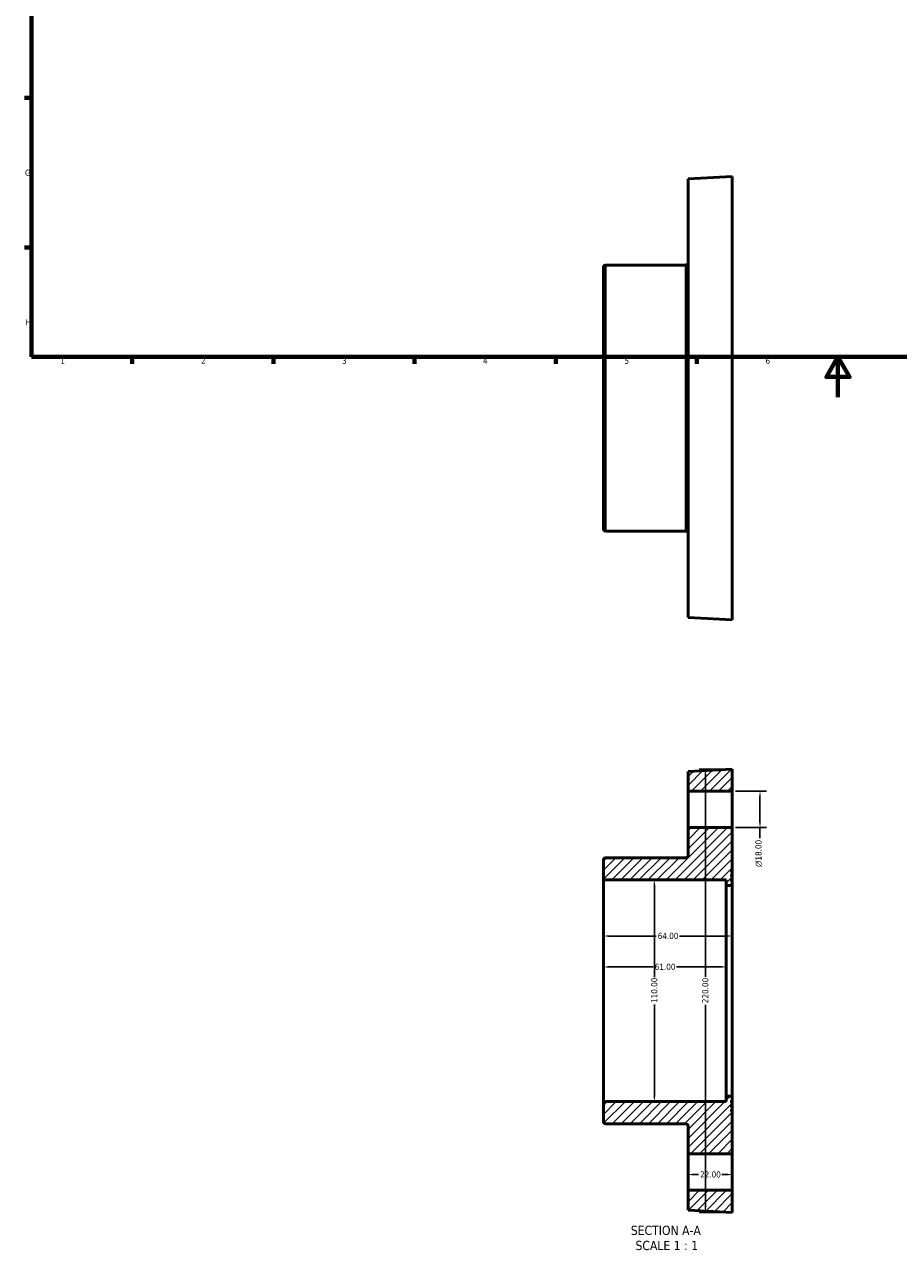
# Model space of a CAD drawing. Header units: millimetres. Extents: x -59 to 901, y -422 to 792.
# Tile 1 of 5: x 17 to 451, y -422 to 185. Entities that reach past the tile are written whole.
import ezdxf

# ---------------------------------------------------------------- set-up
doc = ezdxf.new("R2010")
doc.units = ezdxf.units.MM
for name, color, linetype, lineweight in [('Border (ANSI)', 7, 'Continuous', 70), ('Dimension (ANSI)', 7, 'Continuous', 25), ('Hatch (ANSI)', 7, 'Continuous', 18), ('Symbol (ANSI)', 7, 'Continuous', 25), ('Visible (ANSI)', 7, 'Continuous', 50), ('Visible Narrow (ANSI)', 7, 'Continuous', 35)]:
    doc.layers.add(name, color=color, linetype=linetype, lineweight=lineweight)
doc.styles.add('Label Text (ANSI)', font='tahoma.ttf')
doc.styles.add('Note Text (ANSI)', font='tahoma.ttf')
doc.dimstyles.new('Default - mm (ANSI)', dxfattribs={"dimtxt": 3.048, "dimasz": 2.5, "dimexe": 3.175, "dimexo": 1.6002, "dimgap": 0.8, "dimtad": 0, "dimtoh": 1, "dimrnd": 1e-08, "dimzin": 4, "dimdsep": 46, "dimtxsty": 'Note Text (ANSI)', "dimcen": 0.09, "dimdle": 10, "dimclrd": 256, "dimclre": 256, "dimclrt": 256, "dimadec": 1, "dimazin": 1, "dimtfac": 1, "dimtofl": 0, "dimtmove": 0, "dimatfit": 3, "dimfxl": 1, "dimtolj": 1, "dimtzin": 4, "dimlwd": -1, "dimlwe": -1, "dimarcsym": 0})

# ---------------------------------------------------------------- blocks, each defined once
blk = doc.blocks.new('Borders Default Border')
at = {"layer": 'Border (ANSI)'}
for p, q in [((20, 148.5), (16.55, 148.5)), ((20, 74.25), (16.55, 74.25)), ((70.08, 20), (70.08, 16.55)), ((140.17, 20), (140.17, 16.55)), ((210.25, 20), (210.25, 16.55)), ((280.33, 20), (280.33, 16.55)), ((350.42, 20), (350.42, 16.55))]:
    blk.add_line(p, q, dxfattribs=at)
at = {"layer": 'Border (ANSI)', "flags": 128}
for points in [[(20, 20), (20, 574), (821, 574), (821, 20), (20, 20)], [(420.5, 0), (420.5, 20), (414.73, 10), (426.27, 10), (420.5, 20)]]:
    blk.add_lwpolyline(points, dxfattribs=at)
at = {"layer": 'Border (ANSI)', "char_height": 3.05, "attachment_point": 7, "style": 'Note Text (ANSI)'}
for s, insert in [('G', (16.81, 109.79)), ('H', (16.97, 35.6)), ('1', (34.35, 16.55)), ('2', (104.2, 16.55)), ('3', (174.26, 16.49)), ('4', (244.23, 16.55)), ('5', (314.48, 16.49)), ('6', (384.49, 16.49))]:
    blk.add_mtext(s, dxfattribs=dict(at, insert=insert))
blk = doc.blocks.new('*D7')
at = {"layer": 'Defpoints', "color": 0, "transparency": 16777216}
for p in [(329.32, -239.63), (329.32, -349.63), (329.32, -349.63)]:
    blk.add_point(p, dxfattribs=at)
at = {"layer": 'Dimension (ANSI)', "transparency": 16777216}
for p, q in [((329.32, -242.13), (329.32, -287.79)), ((329.32, -347.13), (329.32, -301.47))]:
    blk.add_line(p, q, dxfattribs=at)
for points in [[(328.9, -242.13), (329.74, -242.13), (329.32, -239.63)], [(328.9, -347.13), (329.74, -347.13), (329.32, -349.63)]]:
    blk.add_solid(points, dxfattribs=at)
at = {"layer": 'Dimension (ANSI)', "transparency": 16777216, "insert": (327.73, -300.67), "char_height": 3.048, "attachment_point": 1, "rotation": 90, "style": 'Note Text (ANSI)'}
blk.add_mtext('\\A1;110.00', dxfattribs=at)
blk = doc.blocks.new('*D8')
at = {"layer": 'Defpoints', "color": 0, "transparency": 16777216}
for p in [(368.03, -195.63), (381.77, -195.63), (368.03, -213.63)]:
    blk.add_point(p, dxfattribs=at)
at = {"layer": 'Dimension (ANSI)', "transparency": 16777216}
for p, q in [((369.63, -195.63), (384.94, -195.63)), ((381.77, -198.13), (381.77, -211.13)), ((369.63, -213.63), (384.94, -213.63)), ((381.77, -213.63), (381.77, -218.83))]:
    blk.add_line(p, q, dxfattribs=at)
for points in [[(381.35, -198.13), (382.18, -198.13), (381.77, -195.63)], [(381.35, -211.13), (382.18, -211.13), (381.77, -213.63)]]:
    blk.add_solid(points, dxfattribs=at)
at = {"layer": 'Dimension (ANSI)', "transparency": 16777216, "insert": (379.47, -233.17), "char_height": 3.048, "attachment_point": 1, "rotation": 90, "style": 'Note Text (ANSI)'}
blk.add_mtext('\\A1;\\fAIGDT|b0|i0;\\H3.0480;\\ln\\fTahoma|b0|i0;\\H3.0480;18.00', dxfattribs=at)
blk = doc.blocks.new('*D9')
at = {"layer": 'Defpoints', "color": 0, "transparency": 16777216}
for p in [(346.03, -384.63), (368.03, -384.63), (368.03, -385.82)]:
    blk.add_point(p, dxfattribs=at)
at = {"layer": 'Dimension (ANSI)', "transparency": 16777216}
for p, q in [((348.53, -385.82), (351.22, -385.82)), ((365.53, -385.82), (362.85, -385.82))]:
    blk.add_line(p, q, dxfattribs=at)
for points in [[(348.53, -385.41), (348.53, -386.24), (346.03, -385.82)], [(365.53, -385.41), (365.53, -386.24), (368.03, -385.82)]]:
    blk.add_solid(points, dxfattribs=at)
at = {"layer": 'Dimension (ANSI)', "transparency": 16777216, "insert": (352.02, -384.24), "char_height": 3.048, "attachment_point": 1, "style": 'Note Text (ANSI)'}
blk.add_mtext('\\A1;22.00', dxfattribs=at)
blk = doc.blocks.new('*D10')
at = {"layer": 'Defpoints', "color": 0, "transparency": 16777216}
for p in [(304.03, -282.78), (304.03, -294.63), (365.03, -294.63)]:
    blk.add_point(p, dxfattribs=at)
at = {"layer": 'Dimension (ANSI)', "transparency": 16777216}
for p, q in [((306.53, -282.78), (328.69, -282.78)), ((362.53, -282.78), (340.37, -282.78))]:
    blk.add_line(p, q, dxfattribs=at)
for points in [[(306.53, -282.36), (306.53, -283.19), (304.03, -282.78)], [(362.53, -282.36), (362.53, -283.19), (365.03, -282.78)]]:
    blk.add_solid(points, dxfattribs=at)
at = {"layer": 'Dimension (ANSI)', "transparency": 16777216, "insert": (329.49, -281.19), "char_height": 3.048, "attachment_point": 1, "style": 'Note Text (ANSI)'}
blk.add_mtext('\\A1;61.00', dxfattribs=at)
blk = doc.blocks.new('*D11')
at = {"layer": 'Defpoints', "color": 0, "transparency": 16777216}
for p in [(368.03, -184.63), (354.66, -404.63), (368.03, -404.63)]:
    blk.add_point(p, dxfattribs=at)
at = {"layer": 'Dimension (ANSI)', "transparency": 16777216}
for p, q in [((366.43, -184.63), (351.49, -184.63)), ((354.66, -187.13), (354.66, -287.67)), ((354.66, -402.13), (354.66, -301.59)), ((366.43, -404.63), (351.49, -404.63))]:
    blk.add_line(p, q, dxfattribs=at)
for points in [[(354.25, -187.13), (355.08, -187.13), (354.66, -184.63)], [(354.25, -402.13), (355.08, -402.13), (354.66, -404.63)]]:
    blk.add_solid(points, dxfattribs=at)
at = {"layer": 'Dimension (ANSI)', "transparency": 16777216, "insert": (353.07, -300.79), "char_height": 3.048, "attachment_point": 1, "rotation": 90, "style": 'Note Text (ANSI)'}
blk.add_mtext('\\A1;220.00', dxfattribs=at)
blk = doc.blocks.new('*D17')
at = {"layer": 'Defpoints', "color": 0, "transparency": 16777216}
for p in [(304.03, -267.44), (304.03, -294.63), (368.03, -294.63)]:
    blk.add_point(p, dxfattribs=at)
at = {"layer": 'Dimension (ANSI)', "transparency": 16777216}
for p, q in [((306.53, -267.44), (330.19, -267.44)), ((365.53, -267.44), (341.87, -267.44))]:
    blk.add_line(p, q, dxfattribs=at)
for points in [[(306.53, -267.03), (306.53, -267.86), (304.03, -267.44)], [(365.53, -267.03), (365.53, -267.86), (368.03, -267.44)]]:
    blk.add_solid(points, dxfattribs=at)
at = {"layer": 'Dimension (ANSI)', "transparency": 16777216, "insert": (330.99, -265.86), "char_height": 3.048, "attachment_point": 1, "style": 'Note Text (ANSI)'}
blk.add_mtext('\\A1;64.00', dxfattribs=at)

msp = doc.modelspace()

# ---------------------------------------------------------------- hatches: boundary and pattern name
at = {"layer": 'Hatch (ANSI)'}
h = msp.add_hatch(dxfattribs=at)
h.set_pattern_fill('ANSI31', color=256, scale=25.4, style=0)
h.set_pattern_definition([(45, (0, 0), (-2.245064, 2.245064), [])])
edge = h.paths.add_edge_path()
edge.add_ellipse((305.1312, -238.5259), major_axis=(-1.1, 0), ratio=1, start_angle=0, end_angle=90)
edge.add_line((305.1312, -239.6259), (365.0312, -239.6259))
edge.add_line((365.0312, -239.6259), (365.0312, -242.3759))
edge.add_line((365.0312, -242.3759), (366.9312, -242.3759))
edge.add_ellipse((366.9312, -241.2759), major_axis=(0, -1.1), ratio=1, start_angle=0, end_angle=90)
edge.add_line((368.0312, -241.2759), (368.0312, -240.1759))
edge.add_line((368.0312, -240.1759), (367.5912, -240.1759))
edge.add_line((367.5912, -240.1759), (367.5912, -239.0759))
edge.add_line((367.5912, -239.0759), (368.0312, -239.0759))
edge.add_line((368.0312, -239.0759), (368.0312, -237.9759))
edge.add_line((368.0312, -237.9759), (367.5912, -237.9759))
edge.add_line((367.5912, -237.9759), (367.5912, -236.8759))
edge.add_line((367.5912, -236.8759), (368.0312, -236.8759))
edge.add_line((368.0312, -236.8759), (368.0312, -235.7759))
edge.add_line((368.0312, -235.7759), (367.5912, -235.7759))
edge.add_line((367.5912, -235.7759), (367.5912, -234.6759))
edge.add_line((367.5912, -234.6759), (368.0312, -234.6759))
edge.add_line((368.0312, -234.6759), (368.0312, -213.6259))
edge.add_line((368.0312, -213.6259), (346.0312, -213.6259))
edge.add_line((346.0312, -213.6259), (346.0312, -227.5259))
edge.add_ellipse((344.9312, -227.5259), major_axis=(1.1, 0), ratio=1, start_angle=270, end_angle=360, ccw=False)
edge.add_line((344.9312, -228.6259), (305.1312, -228.6259))
edge.add_ellipse((305.1312, -229.7259), major_axis=(0, 1.1), ratio=1, start_angle=0, end_angle=90)
edge.add_line((304.0312, -229.7259), (304.0312, -238.5259))
edge = h.paths.add_edge_path()
edge.add_ellipse((305.1312, -350.7259), major_axis=(0, 1.1), ratio=1, start_angle=0, end_angle=90)
edge.add_line((304.0312, -350.7259), (304.0312, -359.5259))
edge.add_ellipse((305.1312, -359.5259), major_axis=(-1.1, 0), ratio=1, start_angle=0, end_angle=90)
edge.add_line((305.1312, -360.6259), (344.9312, -360.6259))
edge.add_ellipse((344.9312, -361.7259), major_axis=(0, 1.1), ratio=1, start_angle=270, end_angle=360, ccw=False)
edge.add_line((346.0312, -361.7259), (346.0312, -375.6259))
edge.add_line((346.0312, -375.6259), (368.0312, -375.6259))
edge.add_line((368.0312, -375.6259), (368.0312, -354.5759))
edge.add_line((368.0312, -354.5759), (367.5912, -354.5759))
edge.add_line((367.5912, -354.5759), (367.5912, -353.4759))
edge.add_line((367.5912, -353.4759), (368.0312, -353.4759))
edge.add_line((368.0312, -353.4759), (368.0312, -352.3759))
edge.add_line((368.0312, -352.3759), (367.5912, -352.3759))
edge.add_line((367.5912, -352.3759), (367.5912, -351.2759))
edge.add_line((367.5912, -351.2759), (368.0312, -351.2759))
edge.add_line((368.0312, -351.2759), (368.0312, -350.1759))
edge.add_line((368.0312, -350.1759), (367.5912, -350.1759))
edge.add_line((367.5912, -350.1759), (367.5912, -349.0759))
edge.add_line((367.5912, -349.0759), (368.0312, -349.0759))
edge.add_line((368.0312, -349.0759), (368.0312, -347.9759))
edge.add_ellipse((366.9312, -347.9759), major_axis=(1.1, 0), ratio=1, start_angle=0, end_angle=90)
edge.add_line((366.9312, -346.8759), (365.0312, -346.8759))
edge.add_line((365.0312, -346.8759), (365.0312, -349.6259))
edge.add_line((365.0312, -349.6259), (305.1312, -349.6259))
h.paths.add_polyline_path([(346.0312, -185.7259), (346.0312, -195.6259), (368.0312, -195.6259), (368.0312, -184.6259)])
h.paths.add_polyline_path([(346.0312, -393.6259), (346.0312, -403.5259), (368.0312, -404.6259), (368.0312, -393.6259)])

# ---------------------------------------------------------------- linework, layer by layer
at = {"layer": 'Visible (ANSI)'}
for p, q in [((346.0312, 108.4288), (368.0312, 109.5288)), ((368.0312, 109.5288), (368.0312, -110.4712)), ((346.0312, 108.4288), (346.0312, -109.3712)), ((304.0312, -65.3712), (304.0312, 64.4288)), ((344.9312, 65.5288), (305.1312, 65.5288)), ((344.9312, -66.4712), (305.1312, -66.4712)), ((346.0312, -109.3712), (368.0312, -110.4712)), ((368.0312, -184.6259), (346.0312, -185.7259)), ((346.0312, -185.7259), (346.0312, -195.6259)), ((368.0312, -195.6259), (368.0312, -184.6259)), ((346.0312, -195.6259), (368.0312, -195.6259)), ((346.0312, -213.6259), (346.0312, -195.6259)), ((368.0312, -195.6259), (368.0312, -213.6259)), ((368.0312, -213.6259), (346.0312, -213.6259)), ((346.0312, -213.6259), (346.0312, -227.5259)), ((368.0312, -234.6759), (368.0312, -213.6259)), ((304.0312, -229.7259), (304.0312, -238.5259)), ((344.9312, -228.6259), (305.1312, -228.6259)), ((367.5912, -235.7759), (367.5912, -234.6759)), ((367.5912, -234.6759), (368.0312, -234.6759)), ((368.0312, -235.7759), (367.5912, -235.7759)), ((368.0312, -234.6759), (368.0312, -235.7759)), ((368.0312, -236.8759), (368.0312, -235.7759)), ((304.0312, -238.5259), (304.0312, -350.7259)), ((305.1312, -239.6259), (365.0312, -239.6259)), ((365.0312, -239.6259), (365.0312, -242.3759)), ((365.0312, -242.3759), (366.9312, -242.3759)), ((365.0312, -242.3759), (365.0312, -346.8759)), ((367.5912, -237.9759), (367.5912, -236.8759)), ((367.5912, -236.8759), (368.0312, -236.8759)), ((368.0312, -237.9759), (367.5912, -237.9759)), ((367.5912, -240.1759), (367.5912, -239.0759)), ((367.5912, -239.0759), (368.0312, -239.0759)), ((368.0312, -240.1759), (367.5912, -240.1759)), ((368.0312, -236.8759), (368.0312, -237.9759)), ((368.0312, -239.0759), (368.0312, -237.9759)), ((368.0312, -239.0759), (368.0312, -240.1759)), ((368.0312, -241.2759), (368.0312, -240.1759)), ((368.0312, -347.9759), (368.0312, -241.2759)), ((304.0312, -350.7259), (304.0312, -359.5259)), ((365.0312, -349.6259), (305.1312, -349.6259)), ((366.9312, -346.8759), (365.0312, -346.8759)), ((365.0312, -346.8759), (365.0312, -349.6259)), ((367.5912, -350.1759), (367.5912, -349.0759)), ((367.5912, -349.0759), (368.0312, -349.0759)), ((368.0312, -350.1759), (367.5912, -350.1759)), ((367.5912, -352.3759), (367.5912, -351.2759)), ((367.5912, -351.2759), (368.0312, -351.2759)), ((368.0312, -349.0759), (368.0312, -347.9759)), ((368.0312, -349.0759), (368.0312, -350.1759)), ((368.0312, -351.2759), (368.0312, -350.1759)), ((368.0312, -351.2759), (368.0312, -352.3759)), ((368.0312, -352.3759), (367.5912, -352.3759)), ((367.5912, -354.5759), (367.5912, -353.4759)), ((367.5912, -353.4759), (368.0312, -353.4759)), ((368.0312, -354.5759), (367.5912, -354.5759)), ((368.0312, -353.4759), (368.0312, -352.3759)), ((368.0312, -353.4759), (368.0312, -354.5759)), ((368.0312, -375.6259), (368.0312, -354.5759)), ((305.1312, -360.6259), (344.9312, -360.6259)), ((346.0312, -361.7259), (346.0312, -375.6259)), ((346.0312, -375.6259), (368.0312, -375.6259)), ((346.0312, -393.6259), (346.0312, -375.6259)), ((368.0312, -375.6259), (368.0312, -393.6259)), ((346.0312, -393.6259), (346.0312, -403.5259)), ((368.0312, -393.6259), (346.0312, -393.6259)), ((368.0312, -404.6259), (368.0312, -393.6259)), ((346.0312, -403.5259), (368.0312, -404.6259))]:
    msp.add_line(p, q, dxfattribs=at)
for centre, start, end in [((305.1312, 64.4288), 90, 180), ((344.9312, 66.6288), 270, 0), ((305.1312, -65.3712), 180, 270), ((344.9312, -67.5712), 0, 90), ((305.1312, -229.7259), 90, 180), ((344.9312, -227.5259), 270, 0), ((305.1312, -238.5259), 180, 270), ((366.9312, -241.2759), 270, 0), ((305.1312, -350.7259), 90, 180), ((366.9312, -347.9759), 0, 90), ((305.1312, -359.5259), 180, 270), ((344.9312, -361.7259), 0, 90)]:
    msp.add_arc(centre, 1.1, start, end, dxfattribs=at)
at = {"layer": 'Visible Narrow (ANSI)'}
for p, q in [((305.1312, 64.7162), (305.1312, -65.6586)), ((344.9312, -65.6586), (344.9312, 64.7162))]:
    msp.add_line(p, q, dxfattribs=at)

# ---------------------------------------------------------------- block references
msp.add_blockref('Borders Default Border', (0, 0))

# ---------------------------------------------------------------- texts
at = {"layer": 'Symbol (ANSI)', "char_height": 4.572, "attachment_point": 7, "style": 'Label Text (ANSI)'}
for s, insert in [('SECTION A-A', (317.6068, -415.8905)), ('SCALE 1 : 1', (319.9261, -423.4034))]:
    msp.add_mtext(s, dxfattribs=dict(at, insert=insert))

# ---------------------------------------------------------------- dimensions: what is measured, and where the dimension line sits
at = {"layer": 'Dimension (ANSI)'}
for base, p1, p2, angle, override, picture, middle in [((354.6618, -404.6259), (368.0312, -184.6259), (368.0312, -404.6259), 90, {"dimtoh": 0, "dimdec": 2, "dimtp": 0, "dimtm": 0, "dimtdec": 2, "dimatfit": 1}, '*D11', (354.6618, -294.6259)), ((329.3213, -349.6259), (329.3213, -239.6259), (329.3213, -349.6259), 270, {"dimtoh": 0, "dimdec": 2, "dimse1": 1, "dimse2": 1, "dimtp": 0, "dimtm": 0, "dimtdec": 2, "dimatfit": 1}, '*D7', (329.3213, -294.6259)), ((304.0312, -267.4437), (368.0312, -294.6259), (304.0312, -294.6259), 180, {"dimtoh": 0, "dimdec": 2, "dimse1": 1, "dimse2": 1, "dimtp": 0, "dimtm": 0, "dimtdec": 2, "dimatfit": 1}, '*D17', (336.0312, -267.4437)), ((368.0312, -385.8246), (346.0312, -384.6259), (368.0312, -384.6259), 180, {"dimtoh": 0, "dimdec": 2, "dimse1": 1, "dimse2": 1, "dimtp": 0, "dimtm": 0, "dimtdec": 2, "dimatfit": 1}, '*D9', (357.0312, -385.8246))]:
    dim = msp.add_linear_dim(base=base, p1=p1, p2=p2, angle=angle, dimstyle='Default - mm (ANSI)', override=override, dxfattribs=at)
    dim.commit()
    dim.dimension.update_dxf_attribs({"geometry": picture, "text_midpoint": middle, "dimtype": 160})
dim = msp.add_linear_dim(base=(381.7655, -195.6259), p1=(368.0312, -213.6259), p2=(368.0312, -195.6259), angle=90, text='\\fAIGDT|b0|i0;\\H3.0480;\\ln\\fTahoma|b0|i0;\\H3.0480;<>', dimstyle='Default - mm (ANSI)', override={"dimtoh": 0, "dimdec": 2, "dimtp": 0, "dimtm": 0, "dimtdec": 2, "dimatfit": 2}, dxfattribs=at)
dim.commit()
dim.dimension.update_dxf_attribs({"geometry": '*D8', "text_midpoint": (381.7655, -226.4016), "dimtype": 160})
dim = msp.add_linear_dim(base=(304.0312, -282.7756), p1=(365.0312, -294.6259), p2=(304.0312, -294.6259), dimstyle='Default - mm (ANSI)', override={"dimtoh": 0, "dimdec": 2, "dimse1": 1, "dimse2": 1, "dimtp": 0, "dimtm": 0, "dimtdec": 2, "dimatfit": 1}, dxfattribs=at)
dim.commit()
dim.dimension.update_dxf_attribs({"geometry": '*D10', "text_midpoint": (334.5312, -282.7756), "dimtype": 160})

doc.saveas('drawing.dxf')
